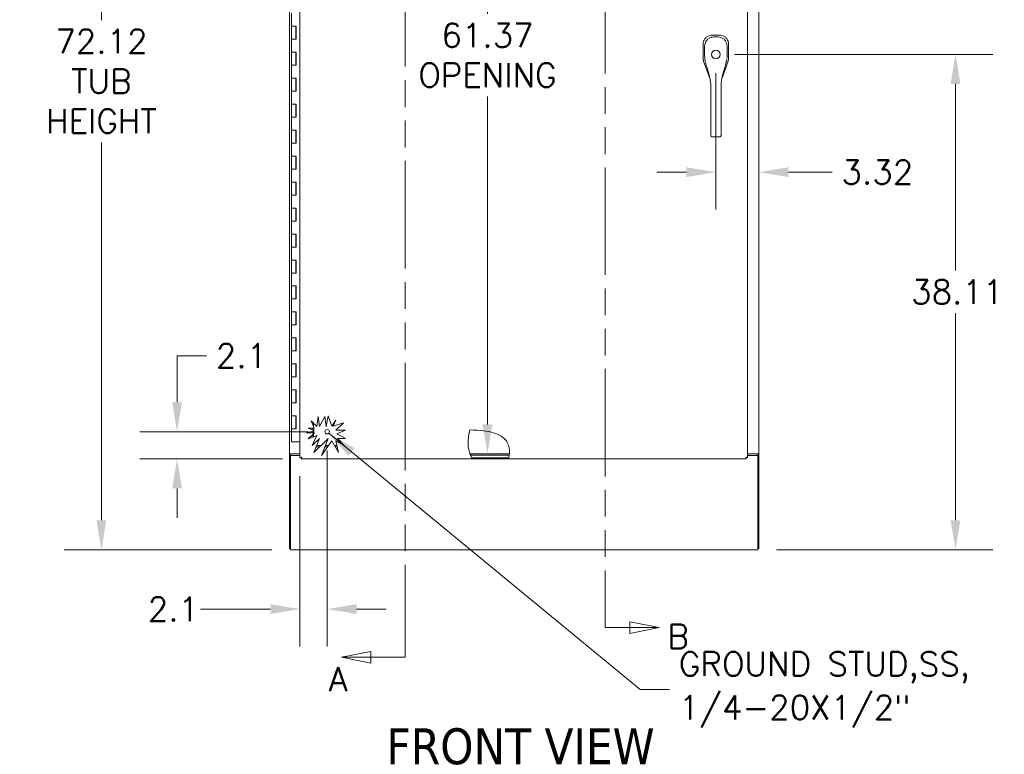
# Model space of a CAD drawing. Header units: inches. Extents: x 3 to 388, y 9 to 244.
# Tile 30 of 53: x 123 to 199, y 94 to 151. Entities that reach past the tile are written whole.
import ezdxf

# ---------------------------------------------------------------- set-up
doc = ezdxf.new("R2010")
doc.units = ezdxf.units.IN
doc.header["$LTSCALE"] = 23
doc.header["$MEASUREMENT"] = 0
doc.linetypes.add('DOUBLE_DASH_CHAIN', pattern=[1.2403, 0.6614, -0.0827, 0.1654, -0.0827, 0.1654, -0.0827])
for name, color, linetype, lineweight in [('Dimension (ANSI)', 7, 'Continuous', 5), ('Hatch (ANSI)', 7, 'Continuous', 5), ('Section Line (ANSI)', 7, 'DOUBLE_DASH_CHAIN', 5), ('Symbol (ANSI)', 7, 'Continuous', 5), ('Visible (ANSI)', 7, 'Continuous', 5)]:
    doc.layers.add(name, color=color, linetype=linetype, lineweight=lineweight)
doc.styles.add('ROMANS', font='romans.shx')
doc.styles.add('Text Style168', font='tahoma.ttf')
doc.dimstyles.new('Default (ANSI)', dxfattribs={"dimscale": 23, "dimtxt": 0.08, "dimasz": 0.098425, "dimexe": 0.125, "dimexo": 0.0625, "dimgap": 0.031496, "dimtad": 0, "dimtih": 1, "dimtoh": 1, "dimrnd": 1e-08, "dimzin": 0, "dimdsep": 46, "dimtxsty": 'ROMANS', "dimcen": 0.09, "dimdle": 0.393701, "dimclrd": 256, "dimclre": 256, "dimclrt": 256, "dimadec": 0, "dimazin": 0, "dimtfac": 1.25, "dimtofl": 0, "dimtmove": 0, "dimatfit": 3, "dimfxl": 0, "dimtolj": 1, "dimtzin": 0, "dimlwd": -1, "dimlwe": -1, "dimarcsym": 0})
doc.dimstyles.new('Default (ANSI)$7', dxfattribs={"dimscale": 23, "dimtxt": 0.08, "dimasz": 0.098425, "dimexe": 0.125, "dimexo": 0.0625, "dimgap": 0.031496, "dimtad": 0, "dimtih": 1, "dimtoh": 1, "dimrnd": 1e-08, "dimzin": 0, "dimdsep": 46, "dimtxsty": 'ROMANS', "dimcen": 0.09, "dimdle": 0.393701, "dimclrd": 256, "dimclre": 256, "dimclrt": 256, "dimadec": 0, "dimazin": 0, "dimtfac": 1.25, "dimtofl": 0, "dimtmove": 0, "dimatfit": 3, "dimfxl": 0, "dimtolj": 1, "dimtzin": 0, "dimlwd": -1, "dimlwe": -1, "dimarcsym": 0})

# ---------------------------------------------------------------- blocks, each defined once
blk = doc.blocks.new('2dTransSection0')
at = {"layer": 'Section Line (ANSI)', "linetype": 'Continuous'}
for p, q in [((6.5655, 8.137), (6.4675, 8.1175)), ((6.5655, 8.098), (6.5655, 8.137)), ((6.5655, 8.1175), (6.4675, 8.1175)), ((6.4675, 8.1175), (6.5655, 8.098)), ((6.6478, 8.1175), (6.5655, 8.1175)), ((6.6478, 8.1175), (6.6478, 8.1016)), ((6.5327, 4.448), (6.4347, 4.4285)), ((6.5327, 4.409), (6.5327, 4.448)), ((6.5327, 4.4285), (6.4347, 4.4285)), ((6.4347, 4.4285), (6.5327, 4.409)), ((6.6478, 4.4285), (6.5327, 4.4285)), ((6.6478, 4.4444), (6.6478, 4.4285))]:
    blk.add_line(p, q, dxfattribs=at)
at = {"layer": 'Section Line (ANSI)', "linetype": 'DOUBLE_DASH_CHAIN', "ltscale": 0.023691}
blk.add_line((6.6478, 8.1175), (6.6478, 4.4285), dxfattribs=at)
at = {"layer": 'Section Line (ANSI)', "linetype": 'Continuous', "flags": 128}
for points in [[(6.5655, 8.137), (6.4675, 8.1175)], [(6.5327, 4.448), (6.4347, 4.4285)]]:
    blk.add_lwpolyline(points, dxfattribs=at)
at = {"layer": 'Section Line (ANSI)'}
for points in [[(6.5655, 8.137), (6.4675, 8.1175), (6.5655, 8.098), (6.5655, 8.137)], [(6.5327, 4.448), (6.4347, 4.4285), (6.5327, 4.409), (6.5327, 4.448)]]:
    blk.add_solid(points, dxfattribs=at)
at = {"layer": 'Section Line (ANSI)', "insert": (6.4242, 8.1352), "char_height": 0.08, "attachment_point": 7, "line_spacing_factor": 2.283283, "style": 'ROMANS'}
blk.add_mtext('A', dxfattribs=at)
at = {"layer": 'Section Line (ANSI)', "insert": (6.3928, 4.3154), "char_height": 0.08, "attachment_point": 7, "style": 'ROMANS'}
blk.add_mtext('A', dxfattribs=at)
blk = doc.blocks.new('2dTransSection1')
at = {"layer": 'Section Line (ANSI)', "linetype": 'Continuous'}
for p, q in [((7.4745, 8.0892), (7.3765, 8.1087)), ((7.3765, 8.1087), (7.3765, 8.0697)), ((7.3166, 8.0892), (7.3166, 8.0734)), ((7.3166, 8.0892), (7.3765, 8.0892)), ((7.3765, 8.0892), (7.4745, 8.0892)), ((7.3765, 8.0697), (7.4745, 8.0892)), ((7.4969, 4.5281), (7.3989, 4.5476)), ((7.3989, 4.5476), (7.3989, 4.5086)), ((7.3166, 4.5439), (7.3166, 4.5281)), ((7.3166, 4.5281), (7.3989, 4.5281)), ((7.3989, 4.5281), (7.4969, 4.5281)), ((7.3989, 4.5086), (7.4969, 4.5281))]:
    blk.add_line(p, q, dxfattribs=at)
at = {"layer": 'Section Line (ANSI)', "linetype": 'DOUBLE_DASH_CHAIN', "ltscale": 0.023624}
blk.add_line((7.3166, 8.0892), (7.3166, 4.5281), dxfattribs=at)
at = {"layer": 'Section Line (ANSI)', "linetype": 'Continuous', "flags": 128}
for points in [[(7.3765, 8.0697), (7.4745, 8.0892)], [(7.3989, 4.5086), (7.4969, 4.5281)]]:
    blk.add_lwpolyline(points, dxfattribs=at)
at = {"layer": 'Section Line (ANSI)'}
for points in [[(7.3765, 8.0697), (7.4745, 8.0892), (7.3765, 8.1087), (7.3765, 8.0697)], [(7.3989, 4.5086), (7.4969, 4.5281), (7.3989, 4.5476), (7.3989, 4.5086)]]:
    blk.add_solid(points, dxfattribs=at)
at = {"layer": 'Section Line (ANSI)', "char_height": 0.08, "attachment_point": 7, "style": 'ROMANS'}
for insert in [(7.4294, 8.1224), (7.5249, 4.4584)]:
    blk.add_mtext('B', dxfattribs=dict(at, insert=insert))
blk = doc.blocks.new('*D8')
at = {"layer": 'Defpoints', "color": 0}
for p in [(176.798, 148.254), (180.023, 110.14), (195.235, 110.14)]:
    blk.add_point(p, dxfattribs=at)
at = {"layer": 'Dimension (ANSI)'}
for p, q in [((178.236, 148.254), (198.11, 148.254)), ((195.235, 145.991), (195.235, 131.625)), ((195.235, 112.404), (195.235, 128.336)), ((181.461, 110.14), (198.11, 110.14))]:
    blk.add_line(p, q, dxfattribs=at)
for points in [[(194.858, 145.991), (195.613, 145.991), (195.235, 148.254)], [(194.858, 112.404), (195.613, 112.404), (195.235, 110.14)]]:
    blk.add_solid(points, dxfattribs=at)
at = {"layer": 'Dimension (ANSI)', "insert": (191.818, 130.901), "char_height": 1.84, "attachment_point": 1, "style": 'ROMANS'}
blk.add_mtext('\\A1;38.11', dxfattribs=at)
blk = doc.blocks.new('*D9')
at = {"layer": 'Defpoints', "color": 0}
for p in [(176.798, 148.254), (180.117, 139.199), (180.117, 117.515)]:
    blk.add_point(p, dxfattribs=at)
at = {"layer": 'Dimension (ANSI)'}
for p, q in [((176.798, 146.817), (176.798, 136.324)), ((174.535, 139.199), (172.271, 139.199)), ((182.381, 139.199), (185.74, 139.199))]:
    blk.add_line(p, q, dxfattribs=at)
for points in [[(174.535, 139.576), (174.535, 138.822), (176.798, 139.199)], [(182.381, 139.576), (182.381, 138.822), (180.117, 139.199)]]:
    blk.add_solid(points, dxfattribs=at)
at = {"layer": 'Dimension (ANSI)', "insert": (186.464, 140.119), "char_height": 1.84, "attachment_point": 1, "style": 'ROMANS'}
blk.add_mtext('\\A1;3.32', dxfattribs=at)
blk = doc.blocks.new('*D11')
at = {"layer": 'Defpoints', "color": 0}
for p in [(144.085, 182.265), (129.531, 110.14), (144.085, 110.14)]:
    blk.add_point(p, dxfattribs=at)
at = {"layer": 'Dimension (ANSI)'}
for p, q in [((142.648, 182.265), (126.656, 182.265)), ((129.531, 180.001), (129.531, 150.913)), ((129.531, 112.404), (129.531, 141.491)), ((142.648, 110.14), (126.656, 110.14))]:
    blk.add_line(p, q, dxfattribs=at)
for points in [[(129.154, 180.001), (129.908, 180.001), (129.531, 182.265)], [(129.154, 112.404), (129.908, 112.404), (129.531, 110.14)]]:
    blk.add_solid(points, dxfattribs=at)
at = {"layer": 'Dimension (ANSI)', "insert": (129.531, 146.202), "char_height": 1.84, "attachment_point": 5, "style": 'ROMANS'}
blk.add_mtext('\\A1;72.12\\PTUB\\PHEIGHT', dxfattribs=at)
blk = doc.blocks.new('*D33')
at = {"layer": 'Defpoints', "color": 0}
for p in [(146.898, 119.219), (144.805, 117.23), (146.898, 105.569)]:
    blk.add_point(p, dxfattribs=at)
at = {"layer": 'Dimension (ANSI)'}
for p, q in [((146.898, 117.782), (146.898, 102.694)), ((144.805, 115.793), (144.805, 102.694)), ((142.541, 105.569), (137.15, 105.569)), ((149.162, 105.569), (151.426, 105.569))]:
    blk.add_line(p, q, dxfattribs=at)
for points in [[(142.541, 105.946), (142.541, 105.191), (144.805, 105.569)], [(149.162, 105.946), (149.162, 105.191), (146.898, 105.569)]]:
    blk.add_solid(points, dxfattribs=at)
at = {"layer": 'Dimension (ANSI)', "insert": (133.096, 106.489), "char_height": 1.84, "attachment_point": 1, "style": 'ROMANS'}
blk.add_mtext('\\A1;2.1', dxfattribs=at)
blk = doc.blocks.new('*D34')
at = {"layer": 'Defpoints', "color": 0}
for p in [(146.898, 119.219), (135.351, 117.126), (144.909, 117.126)]:
    blk.add_point(p, dxfattribs=at)
at = {"layer": 'Dimension (ANSI)'}
for p, q in [((135.351, 121.483), (135.351, 125.069)), ((135.351, 125.069), (137.615, 125.069)), ((145.461, 119.219), (132.476, 119.219)), ((143.472, 117.126), (132.476, 117.126)), ((135.351, 114.862), (135.351, 112.598))]:
    blk.add_line(p, q, dxfattribs=at)
for points in [[(134.974, 121.483), (135.728, 121.483), (135.351, 119.219)], [(134.974, 114.862), (135.728, 114.862), (135.351, 117.126)]]:
    blk.add_solid(points, dxfattribs=at)
at = {"layer": 'Dimension (ANSI)', "insert": (138.339, 125.989), "char_height": 1.84, "attachment_point": 1, "style": 'ROMANS'}
blk.add_mtext('\\A1;2.1', dxfattribs=at)
blk = doc.blocks.new('*D38')
at = {"layer": 'Defpoints', "color": 0}
for p in [(159.231, 178.89), (159.231, 117.515), (159.231, 117.515)]:
    blk.add_point(p, dxfattribs=at)
at = {"layer": 'Dimension (ANSI)'}
for p, q in [((159.231, 176.626), (159.231, 151.38)), ((159.231, 119.779), (159.231, 145.025))]:
    blk.add_line(p, q, dxfattribs=at)
for points in [[(158.853, 176.626), (159.608, 176.626), (159.231, 178.89)], [(158.853, 119.779), (159.608, 119.779), (159.231, 117.515)]]:
    blk.add_solid(points, dxfattribs=at)
at = {"layer": 'Dimension (ANSI)', "insert": (159.231, 148.202), "char_height": 1.84, "attachment_point": 5, "style": 'ROMANS'}
blk.add_mtext('\\A1;61.37\\POPENING', dxfattribs=at)

msp = doc.modelspace()

# ---------------------------------------------------------------- hatches: boundary and pattern name
at = {"layer": 'Hatch (ANSI)'}
h = msp.add_hatch(dxfattribs=at)
h.set_pattern_fill('ANSI31', color=256, scale=23, style=0)
edge = h.paths.add_edge_path()
edge.add_spline(control_points=[(179.1485, 163.5936), (179.1489, 163.5935), (179.1492, 163.5934), (179.1666, 163.5854), (179.1826, 163.5778), (179.2075, 163.5657), (179.217, 163.5609), (179.2318, 163.5534), (179.2371, 163.5507), (179.2415, 163.5485), (179.2422, 163.5481), (179.2422, 163.5481)], knot_values=[1.3186379, 1.3186379, 1.3186379, 1.3186379, 1.3214383, 1.3214383, 1.4682436, 1.4682436, 1.583301, 1.583301, 1.6957656, 1.6957656, 1.7575326, 1.7575326, 1.7575326, 1.7575326], degree=3, periodic=0)
edge.add_line((179.2422, 163.5481), (179.2422, 160.8156))
edge.add_spline(control_points=[(179.2422, 160.8156), (179.2422, 160.8156), (179.2422, 160.8155), (179.2419, 160.8154), (179.2387, 160.814), (179.2268, 160.8089), (179.2178, 160.8051), (179.1953, 160.7961), (179.182, 160.7911), (179.1614, 160.7838), (179.155, 160.7816), (179.1485, 160.7794)], knot_values=[0.2245835, 0.2245835, 0.2245835, 0.2245835, 0.2317574, 0.2317574, 0.3485308, 0.3485308, 0.4754524, 0.4754524, 0.6024476, 0.6024476, 0.6560131, 0.6560131, 0.6560131, 0.6560131], degree=3, periodic=0)
edge.add_line((179.1485, 160.7794), (179.1485, 163.5936))
edge = h.paths.add_edge_path()
edge.add_line((157.7422, 179.7505), (160.7644, 179.7505))
edge.add_spline(control_points=[(160.7644, 179.7505), (160.7644, 179.7505), (160.7657, 179.7481), (160.7707, 179.7382), (160.7749, 179.7301), (160.7852, 179.7088), (160.7914, 179.6956), (160.8013, 179.6732), (160.8048, 179.6652), (160.8083, 179.6568)], knot_values=[2.425122, 2.425122, 2.425122, 2.425122, 2.5331198, 2.5331198, 2.6582236, 2.6582236, 2.791934, 2.791934, 2.8626661, 2.8626661, 2.8626661, 2.8626661], degree=3, periodic=0)
edge.add_line((160.8083, 179.6568), (157.744, 179.6568))
edge.add_spline(control_points=[(157.744, 179.6568), (157.744, 179.658), (157.7439, 179.6592), (157.7434, 179.6745), (157.7431, 179.6878), (157.7426, 179.7109), (157.7424, 179.7206), (157.7422, 179.737), (157.7422, 179.7432), (157.7422, 179.7493), (157.7422, 179.7505), (157.7422, 179.7505)], knot_values=[1.2340306, 1.2340306, 1.2340306, 1.2340306, 1.2434381, 1.2434381, 1.3556903, 1.3556903, 1.4616598, 1.4616598, 1.575365, 1.575365, 1.6534832, 1.6534832, 1.6534832, 1.6534832], degree=3, periodic=0)
edge = h.paths.add_edge_path()
edge.add_line((144.8047, 162.3372), (144.8047, 164.6236))
edge.add_spline(control_points=[(144.8047, 164.6236), (144.8047, 164.6236), (144.8047, 164.6236), (144.8047, 164.6236), (144.8081, 164.6235), (144.8209, 164.6233), (144.8301, 164.6231), (144.8509, 164.6226), (144.8618, 164.6223), (144.8815, 164.6218), (144.8899, 164.6216), (144.8984, 164.6214)], knot_values=[2.3273062, 2.3273062, 2.3273062, 2.3273062, 2.3273555, 2.3273555, 2.4546937, 2.4546937, 2.5780604, 2.5780604, 2.6791295, 2.6791295, 2.7468523, 2.7468523, 2.7468523, 2.7468523], degree=3, periodic=0)
edge.add_line((144.8984, 164.6214), (144.8984, 162.2011))
edge.add_spline(control_points=[(144.8984, 162.2011), (144.897, 162.2031), (144.8956, 162.205), (144.8813, 162.2242), (144.8686, 162.2417), (144.8421, 162.2799), (144.8296, 162.2987), (144.8154, 162.3205), (144.8109, 162.3275), (144.806, 162.3352), (144.8048, 162.3371), (144.8047, 162.3372), (144.8047, 162.3372), (144.8047, 162.3372)], knot_values=[1.6400022, 1.6400022, 1.6400022, 1.6400022, 1.6558063, 1.6558063, 1.798006, 1.798006, 1.9803154, 1.9803154, 2.0850056, 2.0850056, 2.15897, 2.15897, 2.1617694, 2.1617694, 2.1617694, 2.1617694], degree=3, periodic=0)
edge = h.paths.add_edge_path()
edge.add_spline(control_points=[(160.8696, 117.2192), (160.8682, 117.2129), (160.8667, 117.2067), (160.8616, 117.1853), (160.858, 117.1713), (160.8524, 117.1497), (160.8501, 117.1415), (160.8469, 117.1297), (160.8459, 117.1263), (160.8457, 117.1256), (160.8457, 117.1255), (160.8457, 117.1255)], knot_values=[1.3107958, 1.3107958, 1.3107958, 1.3107958, 1.3616953, 1.3616953, 1.4928022, 1.4928022, 1.6058726, 1.6058726, 1.7221031, 1.7221031, 1.7355904, 1.7355904, 1.7355904, 1.7355904], degree=3, periodic=0)
edge.add_line((160.8457, 117.1255), (158.0575, 117.1255))
edge.add_spline(control_points=[(158.0575, 117.1255), (158.0575, 117.1255), (158.0575, 117.1255), (158.0574, 117.1256), (158.0559, 117.1282), (158.0499, 117.1386), (158.0451, 117.1468), (158.0328, 117.1689), (158.0249, 117.1832), (158.0131, 117.2054), (158.0095, 117.2122), (158.0059, 117.2192)], knot_values=[0.4583096, 0.4583096, 0.4583096, 0.4583096, 0.4606297, 0.4606297, 0.5711122, 0.5711122, 0.6965096, 0.6965096, 0.8416349, 0.8416349, 0.903204, 0.903204, 0.903204, 0.903204], degree=3, periodic=0)
edge.add_line((158.0059, 117.2192), (160.8696, 117.2192))
h = msp.add_hatch(dxfattribs=at)
h.set_pattern_fill('ANSI31', color=256, scale=23, angle=75, style=0)
edge = h.paths.add_edge_path()
edge.add_line((157.8798, 117.5149), (160.9145, 117.5149))
edge.add_spline(control_points=[(160.9145, 117.5149), (160.9121, 117.4832), (160.9089, 117.452), (160.905, 117.4212)], knot_values=[19.3415217, 19.3415217, 19.3415217, 19.3415217, 19.964455, 19.964455, 19.964455, 19.964455], degree=3, periodic=0)
edge.add_line((160.905, 117.4212), (157.9143, 117.4212))
edge.add_spline(control_points=[(157.9143, 117.4212), (157.9021, 117.4522), (157.8906, 117.4834), (157.8798, 117.5149)], knot_values=[0.532117, 0.532117, 0.532117, 0.532117, 0.787174, 0.787174, 0.787174, 0.787174], degree=3, periodic=0)

# ---------------------------------------------------------------- linework, layer by layer
at = {"layer": 'Visible (ANSI)'}
for p, q in [((143.9917, 117.5149), (143.9917, 178.8899)), ((180.1167, 178.8899), (180.1167, 117.5149)), ((144.8047, 117.2303), (144.8047, 162.3372)), ((179.2422, 160.8156), (179.2422, 117.2303)), ((144.146, 150.4379), (144.146, 151.4379)), ((144.146, 150.4379), (144.3257, 150.4379)), ((144.146, 149.4379), (144.146, 150.4379)), ((144.3257, 150.4379), (144.146, 150.4379)), ((144.3257, 150.4379), (144.505, 150.4379)), ((144.476, 149.4379), (144.476, 150.4379)), ((144.4983, 149.4379), (144.4983, 150.4379)), ((144.505, 150.4379), (144.505, 149.4379)), ((144.3257, 149.4379), (144.146, 149.4379)), ((144.146, 149.4379), (144.3257, 149.4379)), ((144.146, 148.4379), (144.146, 149.4379)), ((144.505, 149.4379), (144.3257, 149.4379)), ((176.52, 149.7425), (176.5121, 149.7425)), ((177.0769, 149.7425), (176.52, 149.7425)), ((177.0848, 149.7425), (177.0769, 149.7425)), ((175.8221, 149.0525), (175.8221, 149.0446)), ((175.8221, 149.0446), (175.8221, 147.9806)), ((177.7748, 149.0446), (177.7748, 149.0525)), ((177.7748, 147.9806), (177.7748, 149.0446)), ((144.146, 148.4379), (144.3257, 148.4379)), ((144.146, 147.4379), (144.146, 148.4379)), ((144.3257, 148.4379), (144.146, 148.4379)), ((144.3257, 148.4379), (144.505, 148.4379)), ((144.476, 147.4379), (144.476, 148.4379)), ((144.4983, 147.4379), (144.4983, 148.4379)), ((144.505, 148.4379), (144.505, 147.4379)), ((175.8612, 147.75), (176.3514, 146.3496)), ((176.005, 148.2745), (176.005, 148.2745)), ((177.2552, 146.3773), (177.7356, 147.75)), ((144.3257, 147.4379), (144.146, 147.4379)), ((144.146, 147.4379), (144.3257, 147.4379)), ((144.146, 146.4379), (144.146, 147.4379)), ((144.505, 147.4379), (144.3257, 147.4379)), ((144.146, 146.4379), (144.3257, 146.4379)), ((144.146, 145.4379), (144.146, 146.4379)), ((144.3257, 146.4379), (144.146, 146.4379)), ((144.3257, 146.4379), (144.505, 146.4379)), ((144.476, 145.4379), (144.476, 146.4379)), ((144.4983, 145.4379), (144.4983, 146.4379)), ((144.505, 146.4379), (144.505, 145.4379)), ((176.3517, 146.3486), (176.3517, 146.3486)), ((177.2548, 146.3763), (177.2548, 146.3763)), ((144.3257, 145.4379), (144.146, 145.4379)), ((144.146, 145.4379), (144.3257, 145.4379)), ((144.146, 144.4379), (144.146, 145.4379)), ((144.505, 145.4379), (144.3257, 145.4379)), ((176.409, 144.9074), (176.4078, 145.8334)), ((177.1964, 144.9084), (177.1952, 145.8344)), ((176.409, 144.9074), (176.4115, 142.9389)), ((177.1964, 144.9084), (177.1989, 142.9399)), ((144.146, 144.4379), (144.3257, 144.4379)), ((144.146, 143.4379), (144.146, 144.4379)), ((144.3257, 144.4379), (144.146, 144.4379)), ((144.3257, 144.4379), (144.505, 144.4379)), ((144.476, 143.4379), (144.476, 144.4379)), ((144.4983, 143.4379), (144.4983, 144.4379)), ((144.505, 144.4379), (144.505, 143.4379)), ((144.3257, 143.4379), (144.146, 143.4379)), ((144.146, 143.4379), (144.3257, 143.4379)), ((144.146, 142.4379), (144.146, 143.4379)), ((144.505, 143.4379), (144.3257, 143.4379)), ((144.146, 142.4379), (144.3257, 142.4379)), ((144.146, 141.4379), (144.146, 142.4379)), ((144.3257, 142.4379), (144.146, 142.4379)), ((144.3257, 142.4379), (144.505, 142.4379)), ((144.476, 141.4379), (144.476, 142.4379)), ((144.4983, 141.4379), (144.4983, 142.4379)), ((144.505, 142.4379), (144.505, 141.4379)), ((176.4126, 142.0865), (176.4115, 142.9389)), ((177.2, 142.0875), (177.1989, 142.9399)), ((176.4126, 142.0865), (176.4127, 142.0274)), ((176.5309, 141.9147), (177.0821, 141.9154)), ((177.2, 142.0875), (177.2001, 142.0284)), ((144.3257, 141.4379), (144.146, 141.4379)), ((144.146, 141.4379), (144.3257, 141.4379)), ((144.146, 140.4379), (144.146, 141.4379)), ((144.505, 141.4379), (144.3257, 141.4379)), ((144.146, 140.4379), (144.3257, 140.4379)), ((144.146, 139.4379), (144.146, 140.4379)), ((144.3257, 140.4379), (144.146, 140.4379)), ((144.3257, 140.4379), (144.505, 140.4379)), ((144.476, 139.4379), (144.476, 140.4379)), ((144.4983, 139.4379), (144.4983, 140.4379)), ((144.505, 140.4379), (144.505, 139.4379)), ((144.3257, 139.4379), (144.146, 139.4379)), ((144.146, 139.4379), (144.3257, 139.4379)), ((144.146, 138.4379), (144.146, 139.4379)), ((144.505, 139.4379), (144.3257, 139.4379)), ((144.146, 138.4379), (144.3257, 138.4379)), ((144.146, 137.4379), (144.146, 138.4379)), ((144.3257, 138.4379), (144.146, 138.4379)), ((144.3257, 138.4379), (144.505, 138.4379)), ((144.476, 137.4379), (144.476, 138.4379)), ((144.4983, 137.4379), (144.4983, 138.4379)), ((144.505, 138.4379), (144.505, 137.4379)), ((144.3257, 137.4379), (144.146, 137.4379)), ((144.146, 137.4379), (144.3257, 137.4379)), ((144.146, 136.4379), (144.146, 137.4379)), ((144.505, 137.4379), (144.3257, 137.4379)), ((144.146, 136.4379), (144.3257, 136.4379)), ((144.146, 135.4379), (144.146, 136.4379)), ((144.3257, 136.4379), (144.146, 136.4379)), ((144.3257, 136.4379), (144.505, 136.4379)), ((144.476, 135.4379), (144.476, 136.4379)), ((144.4983, 135.4379), (144.4983, 136.4379)), ((144.505, 136.4379), (144.505, 135.4379)), ((144.3257, 135.4379), (144.146, 135.4379)), ((144.146, 135.4379), (144.3257, 135.4379)), ((144.146, 134.4379), (144.146, 135.4379)), ((144.505, 135.4379), (144.3257, 135.4379)), ((144.146, 134.4379), (144.3257, 134.4379)), ((144.146, 133.4379), (144.146, 134.4379)), ((144.3257, 134.4379), (144.146, 134.4379)), ((144.3257, 134.4379), (144.505, 134.4379)), ((144.476, 133.4379), (144.476, 134.4379)), ((144.4983, 133.4379), (144.4983, 134.4379)), ((144.505, 134.4379), (144.505, 133.4379)), ((144.3257, 133.4379), (144.146, 133.4379)), ((144.146, 133.4379), (144.3257, 133.4379)), ((144.146, 132.4379), (144.146, 133.4379)), ((144.505, 133.4379), (144.3257, 133.4379)), ((144.146, 132.4379), (144.3257, 132.4379)), ((144.146, 131.4379), (144.146, 132.4379)), ((144.3257, 132.4379), (144.146, 132.4379)), ((144.3257, 132.4379), (144.505, 132.4379)), ((144.476, 131.4379), (144.476, 132.4379)), ((144.4983, 131.4379), (144.4983, 132.4379)), ((144.505, 132.4379), (144.505, 131.4379)), ((144.3257, 131.4379), (144.146, 131.4379)), ((144.146, 131.4379), (144.3257, 131.4379)), ((144.146, 130.4379), (144.146, 131.4379)), ((144.505, 131.4379), (144.3257, 131.4379)), ((144.146, 130.4379), (144.3257, 130.4379)), ((144.146, 129.4379), (144.146, 130.4379)), ((144.3257, 130.4379), (144.146, 130.4379)), ((144.3257, 130.4379), (144.505, 130.4379)), ((144.476, 129.4379), (144.476, 130.4379)), ((144.4983, 129.4379), (144.4983, 130.4379)), ((144.505, 130.4379), (144.505, 129.4379)), ((144.3257, 129.4379), (144.146, 129.4379)), ((144.146, 129.4379), (144.3257, 129.4379)), ((144.146, 128.4379), (144.146, 129.4379)), ((144.505, 129.4379), (144.3257, 129.4379)), ((144.146, 128.4379), (144.3257, 128.4379)), ((144.146, 127.4379), (144.146, 128.4379)), ((144.3257, 128.4379), (144.146, 128.4379)), ((144.3257, 128.4379), (144.505, 128.4379)), ((144.476, 127.4379), (144.476, 128.4379)), ((144.4983, 127.4379), (144.4983, 128.4379)), ((144.505, 128.4379), (144.505, 127.4379)), ((144.3257, 127.4379), (144.146, 127.4379)), ((144.146, 127.4379), (144.3257, 127.4379)), ((144.146, 126.4379), (144.146, 127.4379)), ((144.505, 127.4379), (144.3257, 127.4379)), ((144.146, 126.4379), (144.3257, 126.4379)), ((144.146, 125.4379), (144.146, 126.4379)), ((144.3257, 126.4379), (144.146, 126.4379)), ((144.3257, 126.4379), (144.505, 126.4379)), ((144.476, 125.4379), (144.476, 126.4379)), ((144.4983, 125.4379), (144.4983, 126.4379)), ((144.505, 126.4379), (144.505, 125.4379)), ((144.3257, 125.4379), (144.146, 125.4379)), ((144.146, 125.4379), (144.3257, 125.4379)), ((144.146, 124.4379), (144.146, 125.4379)), ((144.505, 125.4379), (144.3257, 125.4379)), ((144.146, 124.4379), (144.3257, 124.4379)), ((144.146, 123.4379), (144.146, 124.4379)), ((144.3257, 124.4379), (144.146, 124.4379)), ((144.3257, 124.4379), (144.505, 124.4379)), ((144.476, 123.4379), (144.476, 124.4379)), ((144.4983, 123.4379), (144.4983, 124.4379)), ((144.505, 124.4379), (144.505, 123.4379)), ((144.3257, 123.4379), (144.146, 123.4379)), ((144.146, 123.4379), (144.3257, 123.4379)), ((144.146, 122.4379), (144.146, 123.4379)), ((144.505, 123.4379), (144.3257, 123.4379)), ((144.146, 122.4379), (144.3257, 122.4379)), ((144.146, 121.4379), (144.146, 122.4379)), ((144.3257, 122.4379), (144.146, 122.4379)), ((144.3257, 122.4379), (144.505, 122.4379)), ((144.476, 121.4379), (144.476, 122.4379)), ((144.4983, 121.4379), (144.4983, 122.4379)), ((144.505, 122.4379), (144.505, 121.4379)), ((144.3257, 121.4379), (144.146, 121.4379)), ((144.146, 121.4379), (144.3257, 121.4379)), ((144.146, 120.4379), (144.146, 121.4379)), ((144.505, 121.4379), (144.3257, 121.4379)), ((144.146, 120.4379), (144.3257, 120.4379)), ((144.146, 119.4379), (144.146, 120.4379)), ((144.3257, 120.4379), (144.146, 120.4379)), ((144.3257, 120.4379), (144.505, 120.4379)), ((144.476, 119.4379), (144.476, 120.4379)), ((144.4983, 119.4379), (144.4983, 120.4379)), ((144.505, 120.4379), (144.505, 119.4379)), ((146.8233, 119.6353), (146.9845, 120.4344)), ((146.9845, 120.4344), (147.2521, 119.643)), ((145.9008, 119.4954), (145.6703, 120.0614)), ((145.6703, 120.0614), (146.0921, 119.6353)), ((145.7423, 119.9886), (145.7423, 119.8845)), ((145.8412, 119.8888), (145.8412, 119.6417)), ((146.0921, 119.6353), (146.2078, 120.3998)), ((146.2078, 120.3998), (146.3087, 119.6353)), ((146.3087, 119.6353), (146.7225, 120.3998)), ((146.7225, 120.3998), (146.8233, 119.6353)), ((147.2521, 119.643), (147.572, 120.1052)), ((147.572, 120.1052), (147.3686, 119.643)), ((147.3686, 119.643), (148.1472, 119.9063)), ((148.1472, 119.9063), (147.572, 119.3368)), ((144.3257, 119.4379), (144.146, 119.4379)), ((144.146, 119.4379), (144.3257, 119.4379)), ((144.146, 118.4379), (144.146, 119.4379)), ((144.505, 119.4379), (144.3257, 119.4379)), ((145.3089, 119.1417), (145.9232, 119.2827)), ((145.9232, 119.1417), (145.3089, 119.1417)), ((145.9232, 119.2827), (145.4398, 119.4954)), ((145.4398, 119.4954), (145.9008, 119.4954)), ((145.4398, 118.663), (145.9232, 119.1417)), ((146.0921, 118.9287), (145.4398, 118.663)), ((145.7423, 119.4954), (145.7423, 119.3623)), ((145.7423, 119.2411), (145.7423, 119.1417)), ((145.7423, 118.9626), (145.7423, 118.7862)), ((145.7542, 118.161), (146.0921, 118.9287)), ((145.8412, 119.4954), (145.8412, 119.3188)), ((145.8412, 119.2638), (145.8412, 119.1417)), ((145.8412, 119.0605), (145.8412, 118.8265)), ((147.572, 119.3368), (148.3199, 119.3368)), ((148.3199, 119.3368), (147.6348, 119.0577)), ((147.6348, 119.0577), (148.3199, 118.6869)), ((144.3257, 118.4379), (144.146, 118.4379)), ((144.3257, 118.4379), (144.8047, 118.4379)), ((146.3087, 118.71), (145.7542, 118.161)), ((145.8412, 118.3585), (145.8412, 118.2471)), ((146.9845, 118.71), (145.8756, 117.612)), ((145.8756, 117.612), (146.3087, 118.71)), ((146.0925, 118.1619), (146.431, 118.1619)), ((146.4604, 117.3813), (146.9845, 118.71)), ((147.2521, 118.5248), (146.4604, 117.3813)), ((146.7683, 118.1619), (147.0009, 118.1619)), ((147.7711, 117.612), (147.2521, 118.5248)), ((147.4584, 118.1619), (147.6449, 118.1619)), ((148.2123, 118.161), (147.5647, 118.5115)), ((147.5647, 118.5115), (147.7711, 117.612)), ((148.3199, 118.6869), (147.6915, 118.6869)), ((147.6915, 118.6869), (148.2123, 118.161)), ((148.2105, 118.1619), (148.2114, 118.1619)), ((143.9917, 117.5149), (144.1167, 117.5149)), ((143.9917, 117.5147), (143.9917, 117.5149)), ((144.0854, 117.5147), (143.9917, 117.5147)), ((143.9917, 117.5147), (143.9917, 110.2336)), ((144.0854, 117.5149), (144.0854, 117.5147)), ((144.0854, 117.5147), (144.0854, 117.3899)), ((144.8047, 117.5149), (144.1167, 117.5149)), ((146.0535, 118.0631), (146.3312, 118.0631)), ((146.7293, 118.0631), (146.9324, 118.0631)), ((147.5146, 118.0631), (147.6676, 118.0631)), ((157.8798, 117.5149), (160.9145, 117.5149)), ((160.905, 117.4212), (157.9143, 117.4212)), ((179.9918, 117.5149), (179.2422, 117.5149)), ((179.9918, 117.5149), (180.1167, 117.5149)), ((180.023, 117.5147), (180.023, 117.5149)), ((180.1167, 117.5147), (180.023, 117.5147)), ((180.023, 117.5147), (180.023, 117.3899)), ((180.1167, 117.5149), (180.1167, 117.5147)), ((180.1167, 117.5147), (180.1167, 110.2336)), ((144.8047, 117.3899), (144.0854, 117.3899)), ((144.0854, 110.2648), (144.0854, 117.3899)), ((144.8984, 117.2303), (144.8047, 117.2303)), ((144.9095, 117.2192), (144.9095, 117.1255)), ((158.0575, 117.1255), (144.9095, 117.1255)), ((158.0059, 117.2192), (160.8696, 117.2192)), ((160.8457, 117.1255), (158.0575, 117.1255)), ((179.1375, 117.1255), (160.8457, 117.1255)), ((179.1375, 117.2192), (179.1375, 117.1255)), ((179.1485, 117.2303), (179.2422, 117.2303)), ((180.023, 117.3899), (179.2422, 117.3899)), ((180.023, 117.3899), (180.023, 110.2648)), ((144.0854, 110.2336), (143.9917, 110.2336)), ((144.0854, 110.2648), (144.0854, 110.1399)), ((180.023, 110.1399), (144.0854, 110.1399)), ((180.023, 110.1399), (180.023, 110.2648)), ((180.1167, 110.2336), (180.023, 110.2336))]:
    msp.add_line(p, q, dxfattribs=at)
for centre, radius in [((176.7984, 148.2543), 0.3385), ((146.8984, 119.2192), 0.1685)]:
    msp.add_circle(centre, radius, dxfattribs=at)
for centre, radius, start, end in [((176.7984, 148.2543), 0.6693, 142.588269, 142.607828), ((176.7984, 148.2543), 0.6693, 37.537874, 37.54724), ((176.7985, 148.2543), 0.5984, 191.016284, 191.016557), ((176.7985, 148.2543), 0.5984, 349.129382, 349.129652), ((176.7984, 148.2543), 0.7874, 302.323693, 302.337775)]:
    msp.add_arc(centre, radius, start, end, dxfattribs=at)
for points, knots in [([(176.5121, 149.7425), (176.4655, 149.7425), (176.4188, 149.7379), (176.3175, 149.7175), (176.2635, 149.6996), (176.142, 149.6419), (176.0781, 149.5968), (175.9679, 149.4866), (175.9228, 149.4227), (175.865, 149.3011), (175.8471, 149.2472), (175.8266, 149.1458), (175.8221, 149.099), (175.8221, 149.0525)], [-2.7434722, -2.7434722, -2.7434722, -2.7434722, -2.3881903, -2.3881903, -1.9605506, -1.9605506, -1.3719512, -1.3719512, -0.783309, -0.783309, -0.3554091, -0.3554091, 0, 0, 0, 0]), ([(175.9342, 148.8983), (175.934, 148.9752), (175.9465, 149.053), (175.9947, 149.1983), (176.0309, 149.2677), (176.122, 149.3893), (176.1779, 149.4432), (176.3018, 149.5289), (176.3712, 149.5621), (176.5064, 149.6015), (176.5728, 149.6111), (176.6386, 149.6111)], [0, 0, 0, 0, 0.5854788, 0.5854788, 1.1667456, 1.1667456, 1.7431375, 1.7431375, 2.3149918, 2.3149918, 2.8160817, 2.8160817, 2.8160817, 2.8160817]), ([(176.9549, 149.6115), (177.0335, 149.6116), (177.1133, 149.5981), (177.2576, 149.5475), (177.3245, 149.5113), (177.4427, 149.4205), (177.4953, 149.3647), (177.5796, 149.2408), (177.6123, 149.1711), (177.6515, 149.0347), (177.661, 148.9673), (177.661, 148.9005)], [0, 0, 0, 0, 0.5995387, 0.5995387, 1.1651217, 1.1651217, 1.7348351, 1.7348351, 2.3072779, 2.3072779, 2.8160555, 2.8160555, 2.8160555, 2.8160555]), ([(177.7748, 149.0525), (177.7748, 149.0991), (177.7702, 149.1461), (177.7498, 149.2472), (177.732, 149.3008), (177.6745, 149.4221), (177.6292, 149.4865), (177.5186, 149.597), (177.4543, 149.6422), (177.3328, 149.6998), (177.2789, 149.7176), (177.1777, 149.738), (177.1312, 149.7425), (177.0848, 149.7425)], [-2.7442933, -2.7442933, -2.7442933, -2.7442933, -2.3887586, -2.3887586, -1.963257, -1.963257, -1.3723693, -1.3723693, -0.7818527, -0.7818527, -0.3539618, -0.3539618, 0, 0, 0, 0]), ([(175.8221, 147.9792), (175.8221, 147.9405), (175.8253, 147.9019), (175.8383, 147.8254), (175.848, 147.7878), (175.8608, 147.7513)], [-0.58964336, -0.58964336, -0.58964336, -0.58964336, -0.29484392, -0.29484392, 0, 0, 0, 0]), ([(176.1195, 147.2446), (176.0978, 147.3157), (176.0786, 147.3845), (176.0451, 147.5087), (176.0305, 147.5656), (176.0055, 147.6615), (175.9949, 147.7016), (175.9865, 147.7307), (175.9849, 147.7358), (175.9837, 147.7397), (175.9835, 147.7404), (175.9835, 147.7404)], [0, 0, 0, 0, 0.5917739, 0.5917739, 1.1937963, 1.1937963, 1.8265862, 1.8265862, 2.0260379, 2.0260379, 2.1207393, 2.1207393, 2.1207393, 2.1207393]), ([(177.6147, 147.7425), (177.6147, 147.7425), (177.6145, 147.7418), (177.613, 147.737), (177.6107, 147.7294), (177.6036, 147.7039), (177.5979, 147.6825), (177.5821, 147.6218), (177.5709, 147.5781), (177.5431, 147.4708), (177.5254, 147.4034), (177.4971, 147.304), (177.4887, 147.2754), (177.4799, 147.2463)], [0.1131255, 0.1131255, 0.1131255, 0.1131255, 0.2109938, 0.2109938, 0.4652601, 0.4652601, 0.8462628, 0.8462628, 1.3727672, 1.3727672, 1.9948556, 1.9948556, 2.2367821, 2.2367821, 2.2367821, 2.2367821]), ([(177.7361, 147.7513), (177.7489, 147.7878), (177.7586, 147.8254), (177.7716, 147.9019), (177.7748, 147.9405), (177.7748, 147.9792)], [-0.58964336, -0.58964336, -0.58964336, -0.58964336, -0.29484392, -0.29484392, 0, 0, 0, 0]), ([(176.3088, 146.5743), (176.2837, 146.7095), (176.243, 146.8464), (176.1741, 147.0694), (176.1462, 147.1572), (176.1195, 147.2446)], [0, 0, 0, 0, 1.1229236, 1.1229236, 1.8574127, 1.8574127, 1.8574127, 1.8574127]), ([(176.4078, 145.8334), (176.4077, 145.9376), (176.3988, 146.0421), (176.368, 146.269), (176.3436, 146.3914), (176.3165, 146.5331), (176.3126, 146.5537), (176.3088, 146.5743)], [0, 0, 0, 0, 0.793652, 0.793652, 1.7868631, 1.7868631, 1.9562647, 1.9562647, 1.9562647, 1.9562647]), ([(177.2924, 146.5756), (177.2708, 146.458), (177.2467, 146.3398), (177.2086, 146.0943), (177.1951, 145.9642), (177.1952, 145.8344)], [0, 0, 0, 0, 0.9661617, 0.9661617, 1.9551183, 1.9551183, 1.9551183, 1.9551183]), ([(176.5309, 141.9147), (176.5181, 141.9147), (176.5051, 141.9168), (176.4806, 141.9246), (176.4688, 141.9307), (176.4484, 141.9457), (176.4395, 141.9549), (176.4253, 141.9752), (176.42, 141.9866), (176.4141, 142.0075), (176.4128, 142.0171), (176.4127, 142.0266)], [0, 0, 0, 0, 0.09792039, 0.09792039, 0.19639479, 0.19639479, 0.29228368, 0.29228368, 0.38675132, 0.38675132, 0.45999708, 0.45999708, 0.45999708, 0.45999708]), ([(177.2001, 142.0284), (177.2001, 142.0168), (177.1982, 142.0051), (177.1909, 141.9831), (177.1853, 141.9724), (177.1713, 141.9535), (177.1626, 141.945), (177.143, 141.9309), (177.1316, 141.9252), (177.1077, 141.9175), (177.0948, 141.9155), (177.0821, 141.9154)], [0, 0, 0, 0, 0.08929566, 0.08929566, 0.17932502, 0.17932502, 0.27047307, 0.27047307, 0.36515742, 0.36515742, 0.46216523, 0.46216523, 0.46216523, 0.46216523]), ([(157.99, 117.2505), (157.8613, 117.5098), (157.7877, 117.7916), (157.714, 118.5036), (157.7644, 118.9435), (157.8781, 119.3553)], [0.055996, 0.055996, 0.055996, 0.055996, 2.2640142, 2.2640142, 5.5137886, 5.5137886, 5.5137886, 5.5137886]), ([(157.8781, 119.3553), (158.6687, 119.3553), (159.2566, 119.2777), (160.0079, 119.0506), (160.2445, 118.928), (160.5574, 118.6769), (160.6685, 118.5495), (160.8242, 118.266), (160.8707, 118.1235), (160.9391, 117.7262), (160.9223, 117.4673), (160.8765, 117.2505)], [0, 0, 0, 0, 6.0245206, 6.0245206, 10.3294259, 10.3294259, 13.568644, 13.568644, 16.4085658, 16.4085658, 21.1588889, 21.1588889, 21.1588889, 21.1588889]), ([(144.9297, 117.2505), (144.886, 117.246), (144.8431, 117.2415), (144.8214, 117.237), (144.8105, 117.2347), (144.8047, 117.2325), (144.8047, 117.2303)], [0, 0, 0, 0, 1.04908, 1.04908, 1.04908, 1.5707963, 1.5707963, 1.5707963, 1.5707963]), ([(144.9297, 117.2505), (144.9142, 117.2441), (144.8999, 117.2378), (144.8986, 117.2314), (144.8985, 117.231), (144.8984, 117.2306), (144.8984, 117.2303)], [0, 0, 0, 0, 1.4834748, 1.4834748, 1.4834748, 1.5707963, 1.5707963, 1.5707963, 1.5707963]), ([(144.9095, 117.1255), (144.914, 117.1255), (144.9185, 117.1503), (144.923, 117.1882), (144.9252, 117.207), (144.9275, 117.2287), (144.9297, 117.2505)], [0, 0, 0, 0, 1.04908, 1.04908, 1.04908, 1.5707963, 1.5707963, 1.5707963, 1.5707963]), ([(144.9297, 117.2505), (144.9233, 117.235), (144.917, 117.2207), (144.9106, 117.2193), (144.9102, 117.2193), (144.9099, 117.2192), (144.9095, 117.2192)], [0, 0, 0, 0, 1.4834748, 1.4834748, 1.4834748, 1.5707963, 1.5707963, 1.5707963, 1.5707963]), ([(158.0575, 117.1255), (158.0575, 117.1255), (158.0575, 117.1255), (158.0574, 117.1256), (158.0559, 117.1282), (158.0499, 117.1386), (158.0451, 117.1468), (158.0328, 117.1689), (158.0249, 117.1832), (158.0119, 117.2077), (158.0069, 117.2171), (157.9987, 117.2333), (157.9953, 117.2399), (157.9913, 117.2479), (157.9907, 117.2492), (157.99, 117.2505)], [0.45830958, 0.45830958, 0.45830958, 0.45830958, 0.46062971, 0.46062971, 0.57111218, 0.57111218, 0.69650962, 0.69650962, 0.84163486, 0.84163486, 0.92513637, 0.92513637, 0.98206226, 0.98206226, 0.99297372, 0.99297372, 0.99297372, 0.99297372]), ([(160.8765, 117.2505), (160.8762, 117.2491), (160.8759, 117.2477), (160.8742, 117.24), (160.8729, 117.2338), (160.8694, 117.2184), (160.8673, 117.2094), (160.8616, 117.1853), (160.858, 117.1713), (160.8524, 117.1497), (160.8501, 117.1415), (160.8469, 117.1297), (160.8459, 117.1263), (160.8457, 117.1256), (160.8457, 117.1255), (160.8457, 117.1255)], [1.2286921, 1.2286921, 1.2286921, 1.2286921, 1.23957269, 1.23957269, 1.28837107, 1.28837107, 1.36169526, 1.36169526, 1.49280223, 1.49280223, 1.60587259, 1.60587259, 1.72210313, 1.72210313, 1.73559045, 1.73559045, 1.73559045, 1.73559045]), ([(179.1173, 117.2505), (179.1218, 117.2068), (179.1263, 117.1639), (179.1308, 117.1421), (179.133, 117.1313), (179.1353, 117.1255), (179.1375, 117.1255)], [0, 0, 0, 0, 1.04908, 1.04908, 1.04908, 1.5707963, 1.5707963, 1.5707963, 1.5707963]), ([(179.1173, 117.2505), (179.1237, 117.235), (179.13, 117.2207), (179.1364, 117.2193), (179.1367, 117.2193), (179.1371, 117.2192), (179.1375, 117.2192)], [0, 0, 0, 0, 1.4834748, 1.4834748, 1.4834748, 1.5707963, 1.5707963, 1.5707963, 1.5707963]), ([(179.2422, 117.2303), (179.2422, 117.2348), (179.2174, 117.2393), (179.1796, 117.2438), (179.1607, 117.246), (179.139, 117.2482), (179.1173, 117.2505)], [0, 0, 0, 0, 1.04908, 1.04908, 1.04908, 1.5707963, 1.5707963, 1.5707963, 1.5707963]), ([(179.1173, 117.2505), (179.1327, 117.2441), (179.1471, 117.2378), (179.1484, 117.2314), (179.1485, 117.231), (179.1485, 117.2306), (179.1485, 117.2303)], [0, 0, 0, 0, 1.4834748, 1.4834748, 1.4834748, 1.5707963, 1.5707963, 1.5707963, 1.5707963])]:
    msp.add_open_spline(points, degree=3, knots=knots, dxfattribs=at)
for points in [[(176.6386, 149.6111), (176.744, 149.6113), (176.8494, 149.6114), (176.9549, 149.6115)], [(175.9392, 147.9946), (175.9365, 148.2958), (175.9349, 148.5971), (175.9342, 148.8983)], [(177.661, 148.9005), (177.6611, 148.5993), (177.6603, 148.298), (177.6583, 147.9968)], [(175.8221, 147.9792), (175.8221, 147.9797), (175.8221, 147.9801), (175.8221, 147.9806)], [(175.8612, 147.75), (175.8611, 147.7504), (175.861, 147.7509), (175.8608, 147.7513)], [(175.9846, 147.7373), (175.9555, 147.8194), (175.94, 147.9075), (175.9392, 147.9946)], [(175.9622, 147.9047), (175.9622, 147.9047), (175.9622, 147.9047), (175.9622, 147.9047)], [(177.5918, 148.2765), (177.5918, 148.2765), (177.5918, 148.2765), (177.5918, 148.2765)], [(177.6554, 147.934), (177.6496, 147.8677), (177.6356, 147.8018), (177.6136, 147.7394)], [(177.6352, 147.9055), (177.6352, 147.9055), (177.6352, 147.9055), (177.6352, 147.9055)], [(177.7361, 147.7513), (177.7359, 147.7509), (177.7358, 147.7504), (177.7356, 147.75)], [(177.7748, 147.9806), (177.7748, 147.9801), (177.7748, 147.9797), (177.7748, 147.9792)], [(176.0356, 147.5879), (176.0356, 147.5879), (176.0356, 147.5879), (176.0356, 147.5879)], [(177.4799, 147.2463), (177.4131, 147.0252), (177.3334, 146.7992), (177.2924, 146.5756)]]:
    msp.add_open_spline(points, degree=3, dxfattribs=at)

# ---------------------------------------------------------------- block references
at = {"layer": 'Section Line (ANSI)', "xscale": 23, "yscale": 23, "zscale": 23}
for name in ['2dTransSection0', '2dTransSection1']:
    msp.add_blockref(name, (0, 0), dxfattribs=at)

# ---------------------------------------------------------------- texts
at = {"layer": 'Symbol (ANSI)', "insert": (173.9567, 99.3665), "char_height": 1.84, "width": 25.899617, "attachment_point": 4, "line_spacing_factor": 1.093904, "style": 'ROMANS'}
msp.add_mtext('{\\fRomanS|b0|i0;\\H1.8400;GROUND STUD,SS,\\P1/4-20X1/2"}', dxfattribs=at)
at = {"layer": 'Symbol (ANSI)', "insert": (151.461, 93.5752), "char_height": 2.76, "attachment_point": 7, "style": 'Text Style168'}
msp.add_mtext('FRONT VIEW', dxfattribs=at)

# ---------------------------------------------------------------- dimensions: what is measured, and where the dimension line sits
at = {"layer": 'Dimension (ANSI)'}
for base, p1, p2, angle, text, override, picture, middle in [((129.5309913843, 110.1398969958), (144.0854383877, 182.2648969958), (144.0854383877, 110.1398969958), 270, '<>\\PTUB\\PHEIGHT', {"dimdec": 2, "dimtp": 0, "dimtm": 0, "dimtdec": 2, "dimatfit": 1}, '*D11', (129.5309913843, 146.2023969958)), ((159.2306885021, 117.5148969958), (159.2306885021, 178.8898969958), (159.2306885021, 117.5148969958), 90, '<>\\POPENING', {"dimdec": 2, "dimse1": 1, "dimse2": 1, "dimtp": 0, "dimtm": 0, "dimtdec": 2, "dimatfit": 1}, '*D38', (159.2306885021, 148.2023969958))]:
    dim = msp.add_linear_dim(base=base, p1=p1, p2=p2, angle=angle, text=text, dimstyle='Default (ANSI)', override=override, dxfattribs=at)
    dim.commit()
    dim.dimension.update_dxf_attribs({"geometry": picture, "text_midpoint": middle, "dimtype": 160})
for base, p1, p2, angle, override, picture, middle in [((180.1167, 139.1992), (176.7984, 148.2543), (180.1167, 117.5149), 180, {"dimtih": 0, "dimtoh": 0, "dimdec": 2, "dimse2": 1, "dimtp": 0, "dimtm": 0, "dimtdec": 2, "dimatfit": 1}, '*D9', (189.268, 139.1992)), ((195.2354, 110.1399), (176.7984, 148.2543), (180.023, 110.1399), 90, {"dimdec": 2, "dimtp": 0, "dimtm": 0, "dimtdec": 2, "dimatfit": 1}, '*D8', (195.2354, 129.9808)), ((135.3509, 117.1255), (146.8984, 119.2192), (144.9095, 117.1255), 90, {"dimdec": 1, "dimtp": 0, "dimtm": 0, "dimtdec": 1, "dimatfit": 1}, '*D34', (140.0039, 125.0693))]:
    dim = msp.add_linear_dim(base=base, p1=p1, p2=p2, angle=angle, dimstyle='Default (ANSI)', override=override, dxfattribs=at)
    dim.commit()
    dim.dimension.update_dxf_attribs({"geometry": picture, "text_midpoint": middle, "dimtype": 160})
dim = msp.add_linear_dim(base=(146.8984, 105.5687), p1=(144.8047, 117.2303), p2=(146.8984, 119.2192), dimstyle='Default (ANSI)', override={"dimtih": 0, "dimtoh": 0, "dimdec": 1, "dimtp": 0, "dimtm": 0, "dimtdec": 1, "dimatfit": 1}, dxfattribs=at)
dim.commit()
dim.dimension.update_dxf_attribs({"geometry": '*D33', "text_midpoint": (134.7609, 105.5687), "dimtype": 160})

# ---------------------------------------------------------------- leaders
at = {"layer": 'Symbol (ANSI)', "annotation_type": 0, "has_hookline": 1, "hookline_direction": 0}
for points, text_width in [([(88.2877, 148.9799), (97.1344, 165.5543), (99.3982, 165.5543)], 25.9232), ([(147.019, 119.1015), (170.9685, 99.3665), (173.2323, 99.3665)], 25.0322)]:
    msp.add_leader(points, dimstyle='Default (ANSI)$7', override={"dimtad": 0}, dxfattribs=dict(at, text_width=text_width))

doc.saveas('drawing.dxf')
